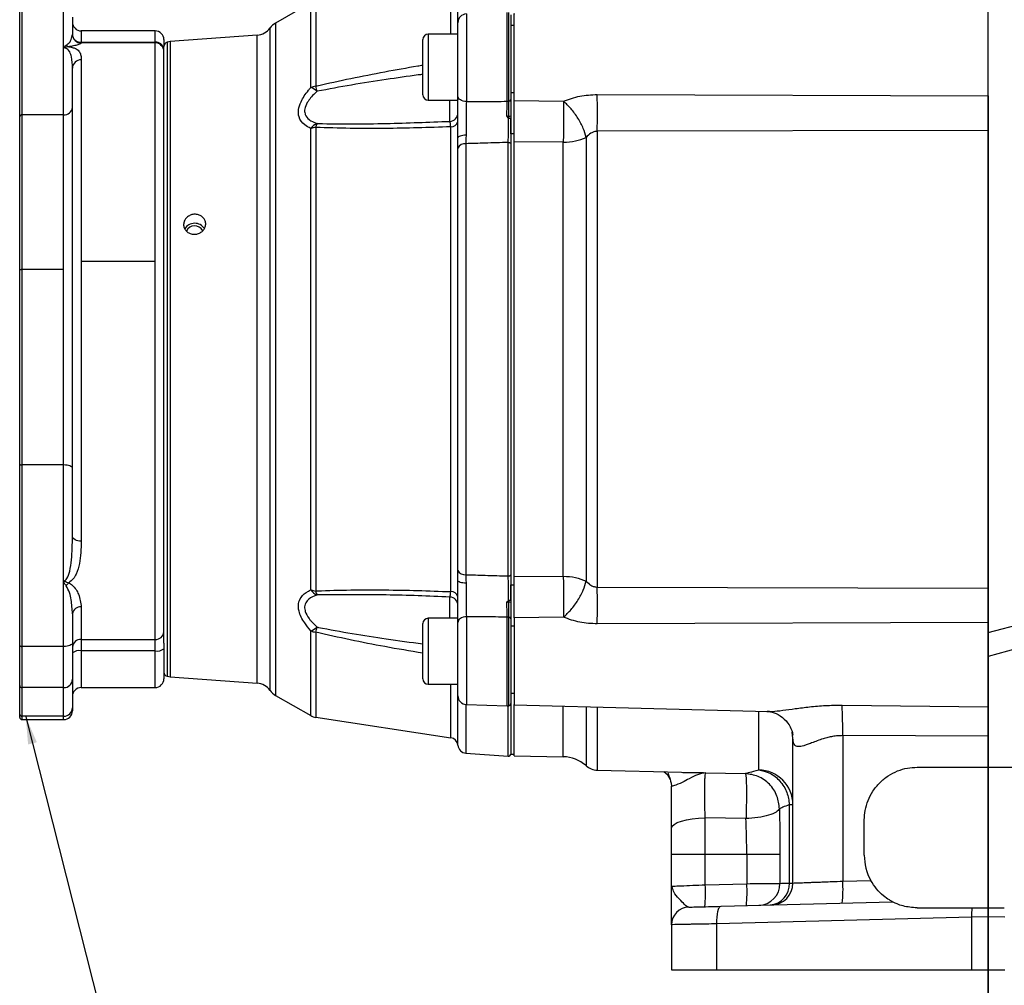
# Model space of a CAD drawing. Header units: inches. Extents: x 0.4 to 16.6, y 0.2 to 10.8.
# Tile 9 of 15: x 7.8 to 12.4, y 3.9 to 8.5. Entities that reach past the tile are written whole.
import ezdxf

# ---------------------------------------------------------------- set-up
doc = ezdxf.new("R2010")
doc.units = ezdxf.units.IN
doc.header["$MEASUREMENT"] = 0
doc.layers.add('SLD-0', color=7, linetype='Continuous', lineweight=25)
doc.styles.add('SLDTEXTSTYLE0', font='TXT', dxfattribs={"width": 0.75})
doc.dimstyles.new('SLDDIMSTYLE0', dxfattribs={"dimtxt": 0.145833, "dimasz": 0.13, "dimexe": 0, "dimexo": 0.0625, "dimgap": 0.036458, "dimtad": 0, "dimtih": 1, "dimtoh": 1, "dimdec": 1, "dimlfac": 1.5, "dimrnd": 1e-09, "dimzin": 12, "dimdsep": 46, "dimtxsty": 'SLDTEXTSTYLE0', "dimsah": 1, "dimcen": 0.09, "dimadec": 0, "dimazin": 3, "dimtfac": 1, "dimtdec": 1, "dimtofl": 0, "dimtmove": 0, "dimatfit": 3, "dimfxl": 0, "dimfrac": 2, "dimtolj": 1, "dimtzin": 12, "dimarcsym": 0})
doc.dimstyles.new('SLDDIMSTYLE2', dxfattribs={"dimtxt": 0.18, "dimasz": 0.13, "dimexe": 0, "dimexo": 0.0625, "dimgap": 0, "dimtad": 0, "dimtih": 1, "dimtoh": 1, "dimdec": 0, "dimrnd": 1e-09, "dimzin": 0, "dimdsep": 46, "dimtxsty": 'Standard', "dimsah": 1, "dimcen": 0.09, "dimadec": 0, "dimazin": 0, "dimtfac": 0.13, "dimtdec": 0, "dimtofl": 0, "dimtmove": 0, "dimatfit": 3, "dimfxl": 0, "dimfrac": 2, "dimtolj": 1, "dimtzin": 0, "dimarcsym": 0})

# ---------------------------------------------------------------- blocks, each defined once
blk = doc.blocks.new('_D_8')
at = {"layer": 'SLD-0'}
for p, q in [((16.0629, 7.6867), (16.0629, 9.9416)), ((12.3699, 9.8166), (14.2, 9.8166)), ((14.3721, 9.8166), (14.3277, 9.8166)), ((14.3277, 9.8166), (14.3277, 9.5849)), ((14.6953, 9.8166), (14.7397, 9.8166)), ((14.7397, 9.8166), (14.7397, 9.5849)), ((16.0629, 9.8166), (14.8674, 9.8166)), ((14.3277, 9.5849), (14.3721, 9.5849)), ((14.7397, 9.5849), (14.6953, 9.5849))]:
    blk.add_line(p, q, dxfattribs=at)
for points in [[(12.3699, 9.8166), (12.4999, 9.7966), (12.4999, 9.8366)], [(16.0629, 9.8166), (15.9329, 9.8366), (15.9329, 9.7966)]]:
    blk.add_solid(points, dxfattribs=at)
at = {"layer": 'SLD-0', "char_height": 0.14583, "attachment_point": 1, "style": 'SLDTEXTSTYLE0'}
for s, insert in [('5.5', (14.3991, 10.0342)), ('141', (14.3721, 9.7729))]:
    blk.add_mtext(s, dxfattribs=dict(at, insert=insert))

msp = doc.modelspace()

# ---------------------------------------------------------------- linework, layer by layer
at = {"color": 8, "linetype": 'Continuous', "lineweight": 25}
for p, q in [((9.857, 8.4453), (9.857, 8.7345)), ((9.8232, 8.4453), (9.8232, 8.699)), ((9.1604, 8.1921), (9.1604, 8.594)), ((9.1836, 8.6021), (9.1836, 8.1983)), ((9.8974, 8.5411), (9.8974, 8.1252)), ((10.0908, 8.1269), (10.0908, 8.5479)), ((10.0987, 8.1272), (10.0987, 8.5474)), ((8.9934, 8.498), (8.9934, 5.3104)), ((8.0725, 8.4609), (8.0725, 8.407)), ((8.4225, 8.407), (8.4225, 8.4609)), ((8.9676, 5.3336), (8.9676, 8.4748)), ((9.7162, 8.4453), (9.7162, 8.1326)), ((8.0725, 8.407), (8.0725, 8.4042)), ((8.0725, 8.4042), (8.0725, 8.4028)), ((8.4225, 8.4042), (8.4225, 8.407)), ((8.4225, 7.3677), (8.4225, 8.4042)), ((8.4798, 8.4076), (8.4798, 5.4008)), ((8.4944, 8.41), (8.4944, 5.3984)), ((8.9064, 5.3677), (8.9064, 8.4407)), ((9.8193, 8.0318), (9.8193, 8.1326)), ((9.8193, 5.6758), (9.8193, 5.7766)), ((9.7162, 5.6758), (9.7162, 5.3631)), ((9.8974, 5.6832), (9.8974, 5.2673)), ((10.0908, 5.2605), (10.0908, 5.6815)), ((10.0987, 5.261), (10.0987, 5.6811)), ((9.1604, 5.2144), (9.1604, 5.6163)), ((9.1836, 5.6101), (9.1836, 5.2063)), ((8.0725, 5.5216), (8.0725, 5.3475)), ((8.4225, 5.3475), (8.4225, 5.5216)), ((9.8232, 5.1094), (9.8232, 5.3631)), ((9.857, 5.0739), (9.857, 5.3631)), ((9.8954, 5.2674), (9.8954, 5.0366)), ((10.0963, 5.0216), (10.0963, 5.2607)), ((10.3564, 5.0193), (10.3564, 5.2595)), ((10.4644, 5.2567), (10.4644, 4.9771)), ((10.5177, 5.2553), (10.5177, 4.956)), ((11.2826, 4.9572), (11.2826, 5.2353)), ((7.7913, 5.2119), (7.7913, 5.1956)), ((7.9892, 5.1956), (7.9892, 5.2119)), ((11.4409, 5.1378), (11.4449, 5.1211)), ((11.4449, 5.1077), (11.4419, 5.1364))]:
    msp.add_line(p, q, dxfattribs=at)
at = {"color": 7, "linetype": 'Continuous', "lineweight": 25}
for p, q in [((9.1604, 8.594), (8.9934, 8.498)), ((7.7809, 8.0537), (7.7809, 8.5515)), ((7.7913, 8.5603), (7.7913, 8.0625)), ((7.9892, 8.3808), (7.9892, 8.5603)), ((8.0309, 8.5252), (8.0309, 8.4444)), ((9.8572, 8.1522), (9.8572, 8.4995)), ((10.1075, 8.5371), (10.1075, 8.1337)), ((8.4225, 8.4609), (8.0725, 8.4609)), ((9.8572, 8.4453), (9.7162, 8.4453)), ((10.1242, 8.4869), (10.1075, 8.4869)), ((8.0725, 8.407), (8.4225, 8.407)), ((8.4225, 8.4042), (8.0725, 8.4042)), ((8.4642, 8.4192), (8.4642, 8.3874)), ((8.9064, 8.4407), (8.4944, 8.41)), ((9.6909, 8.1579), (9.6909, 8.4199)), ((7.9892, 8.0625), (7.9892, 8.3808)), ((8.4642, 5.5583), (8.4642, 8.3874)), ((8.0725, 8.3235), (8.0725, 7.3677)), ((8.0309, 6.0652), (8.0309, 8.2841)), ((10.1075, 8.1692), (10.1242, 8.1692)), ((9.7162, 8.1326), (9.8572, 8.1326)), ((10.1242, 8.1301), (10.3579, 8.1274)), ((10.1242, 7.9733), (10.1242, 8.1233)), ((10.5177, 8.159), (12.3699, 8.1525)), ((7.7809, 7.3259), (7.7809, 8.0537)), ((7.7913, 8.0625), (7.7913, 7.3291)), ((7.9892, 8.0625), (7.7913, 8.0625)), ((7.9892, 7.3291), (7.9892, 8.0625)), ((10.0986, 8.047), (10.0987, 8.0561)), ((10.1075, 8.0582), (10.1075, 8.0477)), ((10.1075, 7.9733), (10.1075, 8.0432)), ((9.1604, 5.8103), (9.1604, 7.9981)), ((9.1836, 8.0033), (9.1836, 5.8051)), ((9.8232, 5.8021), (9.8232, 8.0063)), ((12.3699, 7.9892), (10.5177, 7.9846)), ((10.5177, 7.9846), (10.5177, 5.8238)), ((12.3699, 7.9892), (12.3699, 5.8192)), ((9.857, 7.9054), (9.8572, 7.9534)), ((10.0963, 5.8764), (10.0963, 7.932)), ((10.1242, 7.9733), (10.1075, 7.9733)), ((10.1075, 7.9733), (10.1075, 5.8351)), ((10.1242, 5.8351), (10.1242, 7.9733)), ((10.3564, 7.9329), (10.1242, 7.9346)), ((10.3564, 5.8755), (10.3564, 7.9329)), ((10.4644, 7.956), (10.4644, 5.8524)), ((9.857, 5.903), (9.857, 7.9054)), ((9.8954, 7.9258), (9.8954, 5.8826)), ((7.7809, 6.4065), (7.7809, 7.3259)), ((7.7913, 7.3291), (7.7913, 6.4027)), ((7.9892, 7.3291), (7.7913, 7.3291)), ((7.9892, 6.4027), (7.9892, 7.3291)), ((8.0725, 7.3677), (8.0725, 6.0412)), ((8.4225, 7.3677), (8.0725, 7.3677)), ((8.4225, 5.5755), (8.4225, 7.3677)), ((7.7809, 5.5463), (7.7809, 6.4065)), ((7.9892, 6.4027), (7.7913, 6.4027)), ((7.7913, 6.4027), (7.7913, 5.5425)), ((7.9892, 5.8526), (7.9892, 6.4027)), ((9.8572, 5.855), (9.857, 5.903)), ((7.9892, 5.5425), (7.9892, 5.8526)), ((10.1075, 5.8351), (10.1242, 5.8351)), ((10.1075, 5.7651), (10.1075, 5.8351)), ((10.1242, 5.8738), (10.3564, 5.8755)), ((10.1242, 5.6853), (10.1242, 5.8351)), ((10.5177, 5.8238), (12.3699, 5.8192)), ((10.0987, 5.7523), (10.0986, 5.7614)), ((10.1075, 5.7607), (10.1075, 5.7502)), ((8.0309, 5.6973), (8.0309, 5.5577)), ((8.0725, 5.7299), (8.0725, 5.5755)), ((9.6909, 5.3884), (9.6909, 5.6504)), ((9.8572, 5.6758), (9.7162, 5.6758)), ((9.8572, 5.3089), (9.8572, 5.6562)), ((10.1075, 5.6747), (10.1075, 5.2713)), ((10.3579, 5.681), (10.1242, 5.6783)), ((12.3699, 5.6559), (10.5177, 5.6494)), ((12.3699, 5.6083), (12.5385, 5.6534)), ((10.1242, 5.6392), (10.1075, 5.6392)), ((8.0309, 5.5577), (8.0309, 5.3867)), ((8.0725, 5.5755), (8.4225, 5.5755)), ((8.0725, 5.5755), (8.0725, 5.5216)), ((8.4225, 5.5216), (8.4225, 5.5755)), ((8.4642, 5.5583), (8.4642, 5.5317)), ((7.7809, 5.357), (7.7809, 5.5463)), ((7.9892, 5.5425), (7.7913, 5.5425)), ((7.7913, 5.5425), (7.7913, 5.3471)), ((7.9892, 5.3471), (7.9892, 5.5425)), ((8.4225, 5.5216), (8.0725, 5.5216)), ((8.4642, 5.5317), (8.4642, 5.3892)), ((12.5659, 5.5494), (12.3699, 5.4949)), ((8.0309, 5.3867), (8.0309, 5.3191)), ((8.4944, 5.3984), (8.9064, 5.3677)), ((7.7809, 5.2218), (7.7809, 5.357)), ((7.9892, 5.3471), (7.7913, 5.3471)), ((7.7913, 5.3471), (7.7913, 5.2119)), ((7.9892, 5.2119), (7.9892, 5.3471)), ((8.0309, 5.3191), (8.0309, 5.2515)), ((8.0725, 5.3475), (8.4225, 5.3475)), ((9.7162, 5.3631), (9.8572, 5.3631)), ((10.1075, 5.3214), (10.1242, 5.3214)), ((8.9934, 5.3104), (9.1604, 5.2144)), ((8.0309, 5.2515), (8.0309, 5.2372)), ((9.8974, 5.2673), (10.0908, 5.2605)), ((10.1075, 5.2713), (10.1075, 5.0309)), ((10.1241, 5.2656), (11.3277, 5.2341)), ((11.3229, 5.235), (11.3277, 5.235)), ((11.6779, 5.2639), (12.3699, 5.2566)), ((7.7809, 5.206), (7.7809, 5.2218)), ((7.9892, 5.2119), (7.7913, 5.2119)), ((7.7913, 5.1956), (7.9892, 5.1956)), ((9.1836, 5.2063), (9.8232, 5.1094)), ((11.4449, 4.4207), (11.4449, 5.1077)), ((11.6808, 5.1194), (11.6808, 4.4295)), ((12.3699, 5.1165), (11.6808, 5.1194)), ((12.3699, 5.1165), (12.3699, 4.9696)), ((9.8954, 5.0366), (10.0963, 5.0216)), ((10.1075, 5.0309), (10.1242, 5.0309)), ((10.1241, 5.0234), (10.3564, 5.0193)), ((10.5177, 4.956), (10.9165, 4.9456)), ((12.0332, 4.9696), (12.3699, 4.9696)), ((12.3699, 4.9696), (12.7065, 4.9696)), ((11.0322, 4.9439), (11.2193, 4.9394)), ((10.8685, 4.8946), (10.8699, 4.8796)), ((11.4282, 4.4205), (11.4282, 4.7923)), ((11.2222, 4.726), (11.0293, 4.7292)), ((11.0293, 4.5576), (11.0293, 4.7292)), ((11.7832, 4.5529), (11.7832, 4.7196)), ((10.8699, 4.5576), (11.0293, 4.5576)), ((10.8699, 4.4056), (10.8699, 4.5576)), ((11.0293, 4.5576), (11.2261, 4.5576)), ((11.0293, 4.4124), (11.0293, 4.5576)), ((11.2261, 4.5576), (11.3836, 4.5576)), ((11.2261, 4.5576), (11.2261, 4.4176)), ((11.3836, 4.5576), (11.3836, 4.4191)), ((11.6808, 4.4295), (11.8139, 4.433)), ((10.8699, 4.4056), (10.8754, 4.4059)), ((10.8747, 4.394), (10.8699, 4.4056)), ((10.8728, 4.4058), (10.8707, 4.3945)), ((11.0293, 4.4124), (11.2261, 4.4176)), ((11.1045, 4.3105), (11.9167, 4.3317)), ((12.0332, 4.3029), (12.2932, 4.3029)), ((12.2909, 4.2588), (11.0842, 4.2272)), ((12.3699, 4.2602), (12.2909, 4.2588)), ((12.2909, 4.2588), (12.2909, 4.0096)), ((12.4488, 4.2588), (12.3699, 4.2602)), ((10.8699, 4.2231), (10.8699, 4.0096)), ((11.0842, 4.0096), (11.0842, 4.2272)), ((10.8699, 4.0096), (11.0842, 4.0096)), ((11.0842, 4.0096), (12.2909, 4.0096)), ((12.2909, 4.0096), (12.4488, 4.0096))]:
    msp.add_line(p, q, dxfattribs=at)
at = {"color": 7, "linetype": 'Continuous', "lineweight": 25, "flags": 128}
for points in [[(9.8974, 8.1252), (9.8895, 8.1259), (9.882, 8.1275), (9.875, 8.1301), (9.8689, 8.1334), (9.864, 8.1375), (9.8603, 8.1421), (9.858, 8.1471), (9.8572, 8.1522)], [(9.8958, 7.9661), (9.8881, 7.9657), (9.8808, 7.9649), (9.8741, 7.9636), (9.8683, 7.9621), (9.8636, 7.9602), (9.8601, 7.9581), (9.858, 7.9558), (9.8572, 7.9534)], [(10.0963, 7.932), (10.0985, 7.9319), (10.1006, 7.9317), (10.1025, 7.9312), (10.1042, 7.9305), (10.1056, 7.9296), (10.1067, 7.9286), (10.1073, 7.9274), (10.1075, 7.9263)], [(7.7913, 7.3291), (7.7892, 7.329), (7.7873, 7.3289), (7.7855, 7.3286), (7.7839, 7.3282), (7.7826, 7.3277), (7.7817, 7.3271), (7.7811, 7.3265), (7.7809, 7.3259)], [(7.7809, 6.4065), (7.7811, 6.4057), (7.7817, 6.405), (7.7826, 6.4044), (7.7839, 6.4038), (7.7855, 6.4033), (7.7873, 6.403), (7.7892, 6.4027), (7.7913, 6.4027)], [(8.0309, 6.3875), (8.0301, 6.3904), (8.0277, 6.3933), (8.0238, 6.3959), (8.0187, 6.3982), (8.0123, 6.4001), (8.0051, 6.4015), (7.9973, 6.4024), (7.9892, 6.4027)], [(8.0725, 6.0412), (8.0644, 6.0417), (8.0566, 6.0431), (8.0494, 6.0453), (8.0431, 6.0482), (8.0379, 6.0519), (8.034, 6.056), (8.0317, 6.0605), (8.0309, 6.0652)], [(10.0963, 5.8764), (10.0985, 5.8765), (10.1006, 5.8767), (10.1025, 5.8772), (10.1042, 5.8779), (10.1056, 5.8788), (10.1067, 5.8798), (10.1073, 5.8809), (10.1075, 5.8821)], [(9.8958, 5.8423), (9.8881, 5.8427), (9.8808, 5.8435), (9.8741, 5.8447), (9.8683, 5.8463), (9.8636, 5.8482), (9.8601, 5.8503), (9.858, 5.8526), (9.8572, 5.855)], [(9.8974, 5.6832), (9.8895, 5.6825), (9.882, 5.6809), (9.875, 5.6783), (9.8689, 5.675), (9.864, 5.6709), (9.8603, 5.6663), (9.858, 5.6613), (9.8572, 5.6562)], [(8.0309, 5.5577), (8.0301, 5.5547), (8.0277, 5.5519), (8.0238, 5.5493), (8.0187, 5.547), (8.0123, 5.5451), (8.0051, 5.5437), (7.9973, 5.5428), (7.9892, 5.5425)], [(7.7809, 5.5463), (7.7811, 5.5456), (7.7817, 5.5449), (7.7826, 5.5442), (7.7839, 5.5436), (7.7855, 5.5431), (7.7873, 5.5428), (7.7892, 5.5426), (7.7913, 5.5425)], [(10.8699, 4.6808), (10.8729, 4.69), (10.8819, 4.6988), (10.8965, 4.707), (10.9161, 4.7143), (10.9402, 4.7203), (10.9677, 4.7249), (10.9978, 4.7279), (11.0293, 4.7292)], [(11.0842, 4.2272), (11.0842, 4.2433), (11.0851, 4.2589), (11.0868, 4.2733), (11.0893, 4.2859), (11.0924, 4.2962), (11.0961, 4.304), (11.1002, 4.3088), (11.1045, 4.3105)]]:
    msp.add_lwpolyline(points, dxfattribs=at)
at = {"color": 7, "linetype": 'Continuous', "lineweight": 25}
for centre, radius, start, end in [((9.8989, 8.4995), 0.0417, 92, 180), ((8.0725, 8.5025), 0.0417, 180, 270), ((9.035, 8.4258), 0.0833, 119.8916, 143.9524), ((8.0725, 8.4459), 0.0417, 180, 270), ((8.4225, 8.4192), 0.0417, 0, 90), ((8.9002, 8.5238), 0.0833, 274.2704, 323.9524), ((9.7162, 8.4199), 0.0253, 90, 180), ((8.0725, 8.4444), 0.0416, 180.0267, 270.0267), ((8.4268, 8.3695), 0.0378, 8.606, 96.5721), ((8.4225, 8.3625), 0.0417, 0, 90), ((8.485, 8.3874), 0.0208, 104.4005, 180), ((8.5006, 8.3269), 0.0833, 94.2704, 104.4005), ((8.0714, 8.2829), 0.0406, 88.4605, 178.373), ((9.1927, 8.1176), 0.0812, 96.4019, 113.4175), ((9.1072, 8.0695), 0.1337, 51.6464, 66.5412), ((8.4379, 7.9832), 0.7761, 14.2532, 16.0881), ((9.7162, 8.1579), 0.0253, 180, 270), ((10.0922, 8.1932), 0.0663, 268.7401, 275.6252), ((10.0993, 8.1357), 0.00847, 266.1564, 346.2701), ((5.5697, 8.0718), 4.9487, 358.9905, 1.0095), ((7.9922, 8.1012), 0.0388, 265.5295, 354.6908), ((9.8173, 8.0717), 0.0399, 272.9307, 359.9395), ((7.7905, 8.0528), 0.0097, 85.5295, 174.6908), ((9.8258, 8.0387), 0.0325, 265.5464, 345.5192), ((10.1006, 8.068), 0.0121, 261.2668, 305.2267), ((9.2164, 7.9584), 0.0687, 112.5387, 144.7271), ((9.1923, 7.9109), 0.0929, 95.3748, 110.1104), ((9.2538, 7.989), 0.0717, 152.773, 168.5112), ((9.8909, 7.8879), 0.0382, 83.3329, 152.698), ((8.6101, 7.4943), 0.0544, 32.1651, 149.6317), ((8.6101, 7.4935), 0.043, 27.8166, 154.7534), ((9.8909, 5.9205), 0.0382, 207.302, 276.6671), ((9.1923, 5.8975), 0.0929, 249.8896, 264.6252), ((9.2164, 5.85), 0.0687, 215.2729, 247.4613), ((9.2538, 5.8194), 0.0717, 191.4888, 207.227), ((9.8258, 5.7697), 0.0325, 14.4808, 94.4536), ((5.5697, 5.7366), 4.9487, 358.9905, 1.0095), ((9.8173, 5.7367), 0.0399, 0.0605, 87.0693), ((10.1006, 5.7404), 0.0121, 54.7733, 98.7332), ((8.0685, 5.6921), 0.038, 83.9064, 172.207), ((9.7162, 5.6504), 0.0253, 90, 180), ((10.0922, 5.6152), 0.0663, 84.3748, 91.2599), ((10.0993, 5.6727), 0.00847, 13.7299, 93.8436), ((8.4248, 5.6149), 0.0395, 266.7454, 356.3254), ((9.1072, 5.7389), 0.1337, 293.4588, 308.3536), ((9.1927, 5.6908), 0.0812, 246.5825, 263.5981), ((8.4379, 5.8251), 0.7761, 343.9119, 345.7468), ((8.0703, 5.536), 0.0395, 86.7454, 176.3254), ((8.0627, 5.4708), 0.0518, 79.0809, 127.9253), ((8.4323, 5.5725), 0.0518, 259.0809, 307.9253), ((8.485, 5.421), 0.0208, 180, 255.5995), ((7.9902, 5.3877), 0.0407, 268.5991, 358.5269), ((8.4225, 5.3892), 0.0417, 270, 0), ((8.5006, 5.4815), 0.0833, 255.5995, 265.7296), ((8.9002, 5.2846), 0.0833, 36.0476, 85.7296), ((9.7162, 5.3884), 0.0253, 180, 270), ((7.791, 5.3572), 0.0102, 181.4731, 271.4009), ((8.0725, 5.3058), 0.0417, 90, 180), ((9.035, 5.3826), 0.0833, 216.0476, 240.1084), ((9.8989, 5.3089), 0.0417, 180, 268), ((7.9902, 5.2526), 0.0407, 268.5991, 358.5269), ((7.9892, 5.2372), 0.0417, 270, 0), ((10.0922, 5.3022), 0.0417, 268, 278.9712), ((10.0971, 5.2713), 0.0104, 278.9712, 0), ((9.4438, 5.1467), 2.2372, 359.3005, 3.0038), ((7.791, 5.222), 0.0102, 181.4731, 271.4009), ((7.7913, 5.206), 0.0104, 180, 270), ((9.1936, 5.2722), 0.0667, 240.1084, 261.3794), ((9.8172, 5.0698), 0.04, 5.8604, 81.3794), ((9.8985, 5.0781), 0.0417, 185.8604, 265.7296), ((10.0971, 5.032), 0.0104, 265.7296, 0), ((10.3535, 4.8527), 0.1667, 48.2919, 89), ((10.5199, 5.0393), 0.0833, 228.2919, 268.5), ((10.787, 4.8793), 0.0829, 22.4122, 55.5984), ((11.2791, 4.7915), 0.1657, 0.3004, 88.8186), ((12.0332, 4.5529), 0.25, 180, 208.6791), ((10.4314, 4.3709), 0.5993, 354.0238, 3.977), ((10.6282, 4.376), 0.5993, 354.0238, 3.977), ((11.2802, 4.4185), 0.1034, 271.8051, 0.3396), ((11.3294, 4.4152), 0.0989, 274.5821, 3.1031), ((11.3409, 4.4207), 0.104, 271.5, 0), ((11.0829, 4.3879), 0.5993, 354.0238, 3.977), ((10.9532, 4.2231), 0.0833, 91.5, 180), ((12.5606, 4.2666), 0.2698, 172.2635, 181.6685)]:
    msp.add_arc(centre, radius, start, end, dxfattribs=at)
at = {"color": 8, "linetype": 'Continuous', "lineweight": 25}
msp.add_arc((8.0718, 8.4559), 0.0489, 234.4758, 270.8578, dxfattribs=at)
at = {"color": 7, "linetype": 'Continuous', "lineweight": 25}
for points, knots in [([(12.3699, 8.1525), (12.3699, 8.1828), (12.3699, 8.2433), (12.3699, 8.3419), (12.3699, 8.4345), (12.3699, 8.5138), (12.3699, 8.5704), (12.3699, 8.6002), (12.3699, 8.5985), (12.3699, 8.5979)], [0, 0, 0, 0, 0.15291, 0.305819, 0.458729, 0.611639, 0.764548, 0.917458, 1, 1, 1, 1]), ([(10.1242, 8.1301), (10.1242, 8.1563), (10.1242, 8.2087), (10.1242, 8.3035), (10.1242, 8.3946), (10.1242, 8.473), (10.1242, 8.5239), (10.1242, 8.5466), (10.1242, 8.5414), (10.1242, 8.5407)], [0, 0, 0, 0, 0.162629, 0.325259, 0.487888, 0.650518, 0.813147, 0.975777, 1, 1, 1, 1]), ([(8.0011, 8.393), (8.0068, 8.3974), (8.0183, 8.4061), (8.0276, 8.4241), (8.0296, 8.4363), (8.0309, 8.4444)], [0, 0, 0, 0, 0.249632, 0.50025, 1, 1, 1, 1]), ([(8.0725, 8.4028), (8.0702, 8.4009), (8.0666, 8.3981), (8.0464, 8.3918), (8.0304, 8.388), (8.0188, 8.3863), (8.013, 8.3855)], [0, 0, 0, 0, 0.497277, 0.748576, 0.874619, 1, 1, 1, 1]), ([(7.9892, 8.3808), (7.9896, 8.3821), (7.9906, 8.3846), (7.9946, 8.3891), (7.9985, 8.3914), (8.0011, 8.393)], [0, 0, 0, 0, 0.250428, 0.500434, 1, 1, 1, 1]), ([(8.013, 8.3855), (8.0098, 8.3852), (8.0023, 8.3843), (7.9949, 8.3813), (7.9902, 8.3808), (7.99, 8.3808), (7.9899, 8.3808), (7.9897, 8.3808), (7.9896, 8.3808), (7.9895, 8.3808), (7.9894, 8.3808), (7.9894, 8.3808), (7.9894, 8.3808), (7.9894, 8.3808), (7.9894, 8.3808), (7.9894, 8.3808), (7.9894, 8.3808), (7.9894, 8.3808), (7.9894, 8.3808), (7.9893, 8.3808), (7.9893, 8.3808), (7.9893, 8.3808), (7.9893, 8.3808), (7.9893, 8.3808), (7.9893, 8.3808), (7.9893, 8.3808), (7.9894, 8.3808), (7.9897, 8.3808), (7.99, 8.3808), (7.9902, 8.3808), (7.9903, 8.3808), (7.9903, 8.3808), (7.9903, 8.3808), (7.9903, 8.3808), (7.9903, 8.3808), (7.9903, 8.3808), (7.9902, 8.3808), (7.9898, 8.3808), (7.9894, 8.3808), (7.9892, 8.3808)], [0, 0, 0, 0, 0.375065, 0.88047, 0.886688, 0.892493, 0.89772, 0.906185, 0.907413, 0.909685, 0.916615, 0.917018, 0.917231, 0.917241, 0.918044, 0.918264, 0.918293, 0.918326, 0.918511, 0.919468, 0.921436, 0.921683, 0.921773, 0.921785, 0.92182, 0.921986, 0.923823, 0.931739, 0.952549, 0.956291, 0.958592, 0.958892, 0.959069, 0.959088, 0.959151, 0.959769, 0.961014, 0.973345, 1, 1, 1, 1]), ([(8.0309, 8.2841), (8.0305, 8.3022), (8.0299, 8.3295), (8.0201, 8.3589), (8.0104, 8.373), (7.9994, 8.3791), (7.994, 8.3804), (7.9912, 8.3808), (7.9899, 8.3808), (7.9892, 8.3808)], [0, 0, 0, 0, 0.499504, 0.749661, 0.916789, 0.966205, 0.984299, 0.992314, 1, 1, 1, 1]), ([(8.013, 8.3855), (8.0169, 8.385), (8.0253, 8.3837), (8.0377, 8.3805), (8.0488, 8.3758), (8.058, 8.3691), (8.0663, 8.359), (8.0717, 8.3445), (8.0722, 8.3305), (8.0725, 8.3235)], [0, 0, 0, 0, 0.058149, 0.125867, 0.251401, 0.368656, 0.501914, 0.750622, 1, 1, 1, 1]), ([(9.1604, 7.9981), (9.1502, 8.0034), (9.1253, 8.0163), (9.1025, 8.0467), (9.0996, 8.0866), (9.114, 8.1306), (9.1381, 8.1662), (9.1567, 8.1878), (9.1604, 8.1921)], [0, 0, 0, 0, 0.162337, 0.395787, 0.554182, 0.711926, 0.942817, 1, 1, 1, 1]), ([(9.1901, 8.1743), (9.1864, 8.1709), (9.1684, 8.1542), (9.1444, 8.1263), (9.13, 8.0921), (9.1309, 8.0735), (9.1369, 8.0561), (9.1465, 8.0447), (9.1662, 8.031), (9.1799, 8.0257), (9.1901, 8.0218)], [0, 0, 0, 0, 0.060426, 0.295827, 0.448101, 0.575654, 0.598782, 0.771911, 0.830481, 1, 1, 1, 1]), ([(9.8572, 7.9534), (9.8572, 7.958), (9.8572, 7.9848), (9.8572, 8.037), (9.8572, 8.1022), (9.8572, 8.1367), (9.8572, 8.1522)], [0, 0, 0, 0, 0.067291, 0.398, 0.728909, 1, 1, 1, 1]), ([(9.8974, 8.1252), (9.8972, 8.1127), (9.8967, 8.0851), (9.896, 8.0329), (9.8958, 7.9912), (9.8958, 7.9697), (9.8958, 7.9661)], [0, 0, 0, 0, 0.271237, 0.602164, 0.932744, 1, 1, 1, 1]), ([(9.8974, 8.1252), (9.9247, 8.1254), (9.9892, 8.126), (10.0536, 8.1266), (10.0908, 8.1269)], [0, 0, 0, 0, 0.423273, 1, 1, 1, 1]), ([(10.0897, 8.0579), (10.0898, 8.0647), (10.0901, 8.0896), (10.0905, 8.1112), (10.0908, 8.1269)], [0, 0, 0, 0, 0.270251, 1, 1, 1, 1]), ([(10.0987, 8.0561), (10.0987, 8.0743), (10.0987, 8.0999), (10.0987, 8.1211), (10.0987, 8.1272)], [0, 0, 0, 0, 0.710596, 1, 1, 1, 1]), ([(10.1075, 8.1337), (10.1075, 8.1272), (10.1075, 8.1047), (10.1075, 8.0775), (10.1075, 8.0582)], [0, 0, 0, 0, 0.289375, 1, 1, 1, 1]), ([(10.1242, 7.9346), (10.1242, 7.9501), (10.1242, 7.9809), (10.1242, 8.0339), (10.1242, 8.0862), (10.1242, 8.1155), (10.1242, 8.1301)], [0, 0, 0, 0, 0.249637, 0.499338, 0.749095, 1, 1, 1, 1]), ([(10.3579, 8.1274), (10.358, 8.1097), (10.3583, 8.0801), (10.358, 8.0278), (10.3575, 7.9786), (10.3568, 7.9479), (10.3564, 7.9329)], [0, 0, 0, 0, 0.30035, 0.499876, 0.756119, 1, 1, 1, 1]), ([(10.3579, 8.1274), (10.3832, 8.1366), (10.4339, 8.155), (10.4898, 8.1577), (10.5177, 8.159)], [0, 0, 0, 0, 0.499654, 1, 1, 1, 1]), ([(10.4644, 7.956), (10.4607, 7.9699), (10.453, 7.9987), (10.4275, 8.0468), (10.3947, 8.0925), (10.3699, 8.116), (10.3579, 8.1274)], [0, 0, 0, 0, 0.243136, 0.5, 0.756864, 1, 1, 1, 1]), ([(12.3699, 8.1525), (12.3699, 8.1392), (12.3699, 8.1127), (12.3699, 8.0695), (12.3699, 8.0269), (12.3699, 8.0018), (12.3699, 7.9892)], [0, 0, 0, 0, 0.249549, 0.499894, 0.750225, 1, 1, 1, 1]), ([(9.1901, 8.0218), (9.1922, 8.0218), (9.3008, 8.0189), (9.5105, 8.02), (9.7187, 8.028), (9.8193, 8.0318)], [0, 0, 0, 0, 0.009852, 0.521484, 1, 1, 1, 1]), ([(9.8232, 8.0063), (9.8231, 8.0091), (9.8226, 8.0175), (9.8214, 8.0282), (9.82, 8.0306), (9.8193, 8.0318)], [0, 0, 0, 0, 0.191451, 0.594457, 1, 1, 1, 1]), ([(10.0897, 8.0579), (10.09, 8.0578), (10.0923, 8.0567), (10.0954, 8.056), (10.0981, 8.0561), (10.0987, 8.0561)], [0, 0, 0, 0, 0.122007, 0.78766, 1, 1, 1, 1]), ([(10.0964, 8.0482), (10.0963, 8.0484), (10.0938, 8.0514), (10.0916, 8.0547), (10.0897, 8.0579), (10.0897, 8.0579)], [0, 0, 0, 0, 0.066377, 0.979914, 1, 1, 1, 1]), ([(10.0963, 7.932), (10.0963, 7.9486), (10.0963, 7.9819), (10.0964, 8.0236), (10.0964, 8.0451), (10.0964, 8.0482)], [0, 0, 0, 0, 0.4609797, 0.9219696, 1, 1, 1, 1]), ([(10.0964, 8.0482), (10.0967, 8.048), (10.0971, 8.0475), (10.0979, 8.0471), (10.0984, 8.047), (10.0986, 8.047)], [0, 0, 0, 0, 0.3894036, 0.7825818, 1, 1, 1, 1]), ([(10.0986, 8.047), (10.0997, 8.047), (10.102, 8.0471), (10.1048, 8.0472), (10.1068, 8.0474), (10.1074, 8.0476), (10.1075, 8.0477), (10.1075, 8.0477), (10.1075, 8.0477)], [0, 0, 0, 0, 0.235176, 0.470333, 0.705978, 0.942317, 0.981347, 1, 1, 1, 1]), ([(10.1075, 8.0477), (10.1075, 8.0451), (10.1075, 8.0229), (10.1075, 7.9793), (10.1075, 7.944), (10.1075, 7.9263)], [0, 0, 0, 0, 0.062626, 0.531308, 1, 1, 1, 1]), ([(9.8232, 8.0063), (9.7711, 8.0044), (9.667, 8.0005), (9.5081, 7.9977), (9.3467, 7.9973), (9.238, 8.0013), (9.1836, 8.0033)], [0, 0, 0, 0, 0.243131, 0.48635, 0.743011, 1, 1, 1, 1]), ([(10.5177, 7.9846), (10.5124, 7.9842), (10.5019, 7.9834), (10.4827, 7.9742), (10.4717, 7.9633), (10.4644, 7.956)], [0, 0, 0, 0, 0.251921, 0.502064, 1, 1, 1, 1]), ([(9.8958, 7.9661), (9.8957, 7.9591), (9.8955, 7.9451), (9.8954, 7.9323), (9.8954, 7.9258)], [0, 0, 0, 0, 0.495476, 1, 1, 1, 1]), ([(10.0963, 7.932), (10.0595, 7.9308), (9.9925, 7.9287), (9.9255, 7.9267), (9.8954, 7.9258)], [0, 0, 0, 0, 0.5496467, 1, 1, 1, 1]), ([(8.5811, 7.5826), (8.5863, 7.5852), (8.5968, 7.5905), (8.6148, 7.5921), (8.6321, 7.5886), (8.647, 7.58), (8.6576, 7.5674), (8.6629, 7.5521), (8.6622, 7.5359), (8.6557, 7.5206), (8.6441, 7.5078), (8.6286, 7.4991), (8.611, 7.4955), (8.5932, 7.4974), (8.5774, 7.5047), (8.5652, 7.5164), (8.5582, 7.5312), (8.557, 7.5474), (8.5617, 7.5631), (8.5706, 7.5751), (8.5782, 7.5805), (8.5811, 7.5826)], [0, 0, 0, 0, 0.053739, 0.107473, 0.161312, 0.215262, 0.269172, 0.322856, 0.376266, 0.429569, 0.48302, 0.536749, 0.590679, 0.644618, 0.698433, 0.752112, 0.805712, 0.859285, 0.912853, 0.966422, 1, 1, 1, 1]), ([(7.9892, 5.8526), (7.9899, 5.8527), (7.9912, 5.8527), (7.994, 5.8535), (7.9994, 5.8567), (8.0104, 5.8713), (8.0201, 5.9044), (8.0299, 5.9709), (8.0305, 6.0275), (8.0309, 6.0652)], [0, 0, 0, 0, 0.007685, 0.015699, 0.033791, 0.0832, 0.250303, 0.500473, 1, 1, 1, 1]), ([(8.0725, 6.0412), (8.0717, 6.005), (8.0705, 5.9506), (8.0532, 5.8932), (8.0363, 5.8622), (8.0208, 5.8504), (8.013, 5.8445)], [0, 0, 0, 0, 0.498287, 0.748862, 0.874565, 1, 1, 1, 1]), ([(9.8954, 5.8826), (9.9255, 5.8817), (9.9925, 5.8797), (10.0595, 5.8776), (10.0963, 5.8764)], [0, 0, 0, 0, 0.450353, 1, 1, 1, 1]), ([(9.8954, 5.8826), (9.8954, 5.8762), (9.8955, 5.8635), (9.8957, 5.8494), (9.8958, 5.8423)], [0, 0, 0, 0, 0.495403, 1, 1, 1, 1]), ([(10.1075, 5.8821), (10.1075, 5.8644), (10.1075, 5.8291), (10.1075, 5.7855), (10.1075, 5.7633), (10.1075, 5.7607)], [0, 0, 0, 0, 0.468692, 0.937374, 1, 1, 1, 1]), ([(7.9892, 5.8526), (7.9894, 5.8526), (7.9898, 5.8526), (7.9902, 5.8526), (7.9903, 5.8526), (7.9903, 5.8526), (7.9903, 5.8526), (7.9903, 5.8526), (7.9903, 5.8526), (7.9903, 5.8526), (7.9903, 5.8526), (7.9902, 5.8526), (7.9899, 5.8526), (7.9896, 5.8526), (7.9893, 5.8526), (7.9893, 5.8526), (7.9893, 5.8526), (7.9893, 5.8526), (7.9893, 5.8526), (7.9893, 5.8526), (7.9893, 5.8526), (7.9893, 5.8526), (7.9894, 5.8526), (7.9894, 5.8526), (7.9894, 5.8526), (7.9894, 5.8526), (7.9894, 5.8526), (7.9894, 5.8526), (7.9894, 5.8526), (7.9894, 5.8526), (7.9894, 5.8526), (7.9894, 5.8526), (7.9896, 5.8526), (7.9897, 5.8526), (7.9898, 5.8526), (7.9899, 5.8526), (7.99, 5.8526), (7.9902, 5.8526), (7.9904, 5.8526), (7.9907, 5.8525), (7.9912, 5.8525), (7.992, 5.8522), (7.9934, 5.8518), (7.9954, 5.8511), (7.9988, 5.8497), (8.0048, 5.8472), (8.0098, 5.8455), (8.013, 5.8445)], [0, 0, 0, 0, 0.026529, 0.038801, 0.040041, 0.040656, 0.040718, 0.040746, 0.040792, 0.040968, 0.041267, 0.043558, 0.047282, 0.075865, 0.077691, 0.077855, 0.07789, 0.077902, 0.077923, 0.077992, 0.078238, 0.080203, 0.081158, 0.081342, 0.081376, 0.081404, 0.081458, 0.081623, 0.082425, 0.082435, 0.082647, 0.083049, 0.092232, 0.093458, 0.09735, 0.101909, 0.107128, 0.112926, 0.119137, 0.125652, 0.145473, 0.176004, 0.222287, 0.295094, 0.416184, 0.624858, 1, 1, 1, 1]), ([(8.0011, 5.8296), (7.9985, 5.833), (7.9946, 5.8381), (7.9906, 5.8461), (7.9896, 5.8505), (7.9892, 5.8526)], [0, 0, 0, 0, 0.49991, 0.749676, 1, 1, 1, 1]), ([(8.013, 5.8445), (8.0187, 5.8407), (8.0416, 5.8256), (8.0652, 5.7839), (8.0699, 5.7495), (8.0725, 5.7299)], [0, 0, 0, 0, 0.1254459, 0.5004899, 1, 1, 1, 1]), ([(9.8572, 5.6562), (9.8572, 5.6755), (9.8572, 5.7142), (9.8572, 5.785), (9.8572, 5.8323), (9.8572, 5.8547), (9.8572, 5.855)], [0, 0, 0, 0, 0.332453, 0.664935, 0.996731, 1, 1, 1, 1]), ([(9.8958, 5.8423), (9.8958, 5.8421), (9.8958, 5.8242), (9.896, 5.7863), (9.8965, 5.7297), (9.8971, 5.6987), (9.8974, 5.6832)], [0, 0, 0, 0, 0.003267, 0.334916, 0.667383, 1, 1, 1, 1]), ([(10.0964, 5.7602), (10.0964, 5.7633), (10.0964, 5.7848), (10.0963, 5.8265), (10.0963, 5.8598), (10.0963, 5.8764)], [0, 0, 0, 0, 0.07803, 0.53902, 1, 1, 1, 1]), ([(10.1242, 5.6783), (10.1242, 5.6928), (10.1242, 5.722), (10.1242, 5.7742), (10.1242, 5.8273), (10.1242, 5.8583), (10.1242, 5.8738)], [0, 0, 0, 0, 0.249637, 0.499339, 0.749096, 1, 1, 1, 1]), ([(10.3564, 5.8755), (10.3568, 5.8605), (10.3575, 5.8298), (10.358, 5.7806), (10.3583, 5.7283), (10.358, 5.6987), (10.3579, 5.681)], [0, 0, 0, 0, 0.243881, 0.500124, 0.699654, 1, 1, 1, 1]), ([(10.3579, 5.681), (10.3699, 5.6924), (10.3947, 5.7158), (10.4275, 5.7616), (10.453, 5.8097), (10.4607, 5.8384), (10.4644, 5.8524)], [0, 0, 0, 0, 0.243136, 0.5, 0.756864, 1, 1, 1, 1]), ([(10.4644, 5.8524), (10.4717, 5.8451), (10.4828, 5.8341), (10.502, 5.825), (10.5125, 5.8242), (10.5177, 5.8238)], [0, 0, 0, 0, 0.498523, 0.750294, 1, 1, 1, 1]), ([(8.0309, 5.6973), (8.0296, 5.7194), (8.0276, 5.7527), (8.0183, 5.798), (8.0068, 5.8191), (8.0011, 5.8296)], [0, 0, 0, 0, 0.500157, 0.750442, 1, 1, 1, 1]), ([(9.1604, 5.6163), (9.1502, 5.6286), (9.1253, 5.6586), (9.1025, 5.7042), (9.0996, 5.7461), (9.114, 5.7804), (9.1381, 5.7997), (9.1567, 5.8086), (9.1604, 5.8103)], [0, 0, 0, 0, 0.162337, 0.395787, 0.554182, 0.711926, 0.942817, 1, 1, 1, 1]), ([(9.1901, 5.7866), (9.1864, 5.7853), (9.1684, 5.7789), (9.1444, 5.7647), (9.13, 5.7387), (9.1309, 5.7195), (9.1369, 5.6987), (9.1465, 5.6818), (9.1662, 5.657), (9.1799, 5.6438), (9.1901, 5.6341)], [0, 0, 0, 0, 0.060426, 0.295827, 0.448101, 0.575654, 0.598782, 0.771911, 0.830481, 1, 1, 1, 1]), ([(9.1836, 5.8051), (9.1859, 5.8052), (9.2411, 5.8079), (9.3501, 5.8108), (9.5091, 5.8108), (9.6669, 5.8079), (9.7711, 5.804), (9.8232, 5.8021)], [0, 0, 0, 0, 0.010656, 0.261879, 0.513506, 0.756703, 1, 1, 1, 1]), ([(9.8193, 5.7766), (9.7186, 5.7807), (9.5082, 5.7893), (9.2991, 5.7875), (9.1901, 5.7866)], [0, 0, 0, 0, 0.478666, 1, 1, 1, 1]), ([(9.8193, 5.7766), (9.8197, 5.777), (9.8207, 5.7783), (9.8222, 5.7857), (9.8229, 5.7966), (9.8232, 5.8021)], [0, 0, 0, 0, 0.207401, 0.604963, 1, 1, 1, 1]), ([(12.3699, 5.8192), (12.3699, 5.8066), (12.3699, 5.7816), (12.3699, 5.739), (12.3699, 5.6958), (12.3699, 5.6692), (12.3699, 5.6559)], [0, 0, 0, 0, 0.249549, 0.499894, 0.750225, 1, 1, 1, 1]), ([(10.0897, 5.7505), (10.0897, 5.7505), (10.0917, 5.7539), (10.0941, 5.7571), (10.0964, 5.7602)], [0, 0, 0, 0, 0.020091, 1, 1, 1, 1]), ([(10.0987, 5.7523), (10.098, 5.7523), (10.0953, 5.7524), (10.0922, 5.7516), (10.09, 5.7506), (10.0897, 5.7505)], [0, 0, 0, 0, 0.242644, 0.878047, 1, 1, 1, 1]), ([(10.0908, 5.6815), (10.0905, 5.6972), (10.0901, 5.7188), (10.0898, 5.7437), (10.0897, 5.7505)], [0, 0, 0, 0, 0.729749, 1, 1, 1, 1]), ([(10.0986, 5.7614), (10.0983, 5.7613), (10.0978, 5.7613), (10.0971, 5.7608), (10.0966, 5.7604), (10.0964, 5.7602)], [0, 0, 0, 0, 0.287112, 0.641942, 1, 1, 1, 1]), ([(10.0986, 5.7614), (10.0997, 5.7613), (10.102, 5.7613), (10.1048, 5.7612), (10.1068, 5.761), (10.1074, 5.7608), (10.1075, 5.7607), (10.1075, 5.7607), (10.1075, 5.7607)], [0, 0, 0, 0, 0.235176, 0.470333, 0.705978, 0.942317, 0.981347, 1, 1, 1, 1]), ([(10.0987, 5.6811), (10.0987, 5.697), (10.0987, 5.7192), (10.0987, 5.7449), (10.0987, 5.7523)], [0, 0, 0, 0, 0.71275, 1, 1, 1, 1]), ([(10.1075, 5.7502), (10.1075, 5.7424), (10.1075, 5.7151), (10.1075, 5.6915), (10.1075, 5.6747)], [0, 0, 0, 0, 0.287279, 1, 1, 1, 1]), ([(10.0908, 5.6815), (10.0536, 5.6818), (9.9892, 5.6824), (9.9247, 5.683), (9.8974, 5.6832)], [0, 0, 0, 0, 0.576727, 1, 1, 1, 1]), ([(10.1242, 5.6783), (10.1242, 5.6521), (10.1242, 5.5997), (10.1242, 5.5049), (10.1242, 5.4138), (10.1242, 5.3353), (10.1242, 5.2844), (10.1242, 5.2618), (10.1242, 5.267), (10.1242, 5.2677)], [0, 0, 0, 0, 0.162629, 0.325259, 0.487888, 0.650518, 0.813147, 0.975777, 1, 1, 1, 1]), ([(10.5177, 5.6494), (10.4898, 5.6507), (10.434, 5.6534), (10.3832, 5.6718), (10.3579, 5.681)], [0, 0, 0, 0, 0.500038, 1, 1, 1, 1]), ([(10.1242, 5.0234), (10.1242, 5.0251), (10.1242, 5.0285), (10.1242, 5.0558), (10.1242, 5.0988), (10.1242, 5.1602), (10.1242, 5.2162), (10.1242, 5.2565), (10.1242, 5.2656)], [0, 0, 0, 0, 0.188964, 0.377927, 0.566891, 0.755854, 0.944818, 1, 1, 1, 1]), ([(11.322, 5.2343), (11.3327, 5.2332), (11.3548, 5.2311), (11.3966, 5.2085), (11.429, 5.1716), (11.4379, 5.147), (11.4422, 5.135)], [0, 0, 0, 0, 0.240736, 0.496805, 0.755233, 1, 1, 1, 1]), ([(12.3699, 5.2566), (12.3699, 5.2482), (12.3699, 5.2315), (12.3699, 5.1971), (12.3699, 5.1583), (12.3699, 5.1305), (12.3699, 5.1165)], [0, 0, 0, 0, 0.250654, 0.499259, 0.74905, 1, 1, 1, 1]), ([(11.6808, 5.1194), (11.6728, 5.1192), (11.6564, 5.1189), (11.633, 5.1157), (11.6099, 5.1108), (11.5855, 5.104), (11.5594, 5.0949), (11.5342, 5.0851), (11.5128, 5.077), (11.496, 5.0714), (11.4775, 5.0669), (11.4593, 5.0674), (11.4467, 5.0806), (11.4455, 5.0987), (11.4449, 5.1077)], [0, 0, 0, 0, 0.061519, 0.125698, 0.183878, 0.249737, 0.333242, 0.421396, 0.499946, 0.565527, 0.624687, 0.749926, 0.875109, 1, 1, 1, 1]), ([(11.2826, 4.9572), (11.3004, 4.9534), (11.3375, 4.9455), (11.3852, 4.9066), (11.4192, 4.853), (11.4253, 4.8121), (11.4282, 4.7923)], [0, 0, 0, 0, 0.2412033, 0.5, 0.7587967, 1, 1, 1, 1]), ([(11.7832, 4.7196), (11.784, 4.7349), (11.7857, 4.7663), (11.7996, 4.8129), (11.8226, 4.8577), (11.8552, 4.8976), (11.8951, 4.9302), (11.9399, 4.9532), (11.9865, 4.9671), (12.0179, 4.9688), (12.0332, 4.9696)], [0, 0, 0, 0, 0.1164615, 0.239907, 0.3685011, 0.4998475, 0.6312195, 0.7598843, 0.8834294, 1, 1, 1, 1]), ([(10.855, 4.9416), (10.8544, 4.9408), (10.8528, 4.9384), (10.8583, 4.9267), (10.8644, 4.9074), (10.8685, 4.8945)], [0, 0, 0, 0, 0.144171, 0.4257, 1, 1, 1, 1]), ([(11.0322, 4.9439), (11.0189, 4.9416), (10.9937, 4.9373), (10.9558, 4.9162), (10.9167, 4.8953), (10.8791, 4.8804), (10.8728, 4.8799), (10.8699, 4.8796)], [0, 0, 0, 0, 0.215533, 0.40989, 0.57825, 0.799079, 1, 1, 1, 1]), ([(11.0293, 4.7292), (11.0288, 4.7415), (11.0279, 4.7663), (11.0271, 4.8048), (11.0267, 4.8416), (11.0269, 4.8752), (11.0276, 4.9037), (11.0287, 4.9254), (11.0303, 4.94), (11.0315, 4.9426), (11.0322, 4.9439)], [0, 0, 0, 0, 0.124904, 0.250073, 0.374854, 0.499485, 0.624616, 0.749619, 0.874496, 1, 1, 1, 1]), ([(11.3807, 4.7729), (11.3784, 4.7935), (11.3736, 4.8362), (11.3365, 4.8915), (11.2824, 4.9305), (11.2399, 4.9365), (11.2193, 4.9394)], [0, 0, 0, 0, 0.240494, 0.499997, 0.757068, 1, 1, 1, 1]), ([(11.2193, 4.9394), (11.2199, 4.938), (11.2211, 4.9353), (11.2226, 4.9206), (11.2238, 4.8988), (11.2244, 4.8707), (11.2246, 4.8377), (11.2243, 4.8011), (11.2235, 4.7628), (11.2226, 4.7382), (11.2222, 4.726)], [0, 0, 0, 0, 0.123381, 0.25, 0.376619, 0.5, 0.623381, 0.75, 0.876619, 1, 1, 1, 1]), ([(10.8699, 4.6808), (10.8699, 4.714), (10.8699, 4.7804), (10.8699, 4.8465), (10.8699, 4.8796)], [0, 0, 0, 0, 0.4998756, 1, 1, 1, 1]), ([(11.3807, 4.7729), (11.3769, 4.7674), (11.3691, 4.7562), (11.3319, 4.7412), (11.2808, 4.7301), (11.2413, 4.7274), (11.2222, 4.726)], [0, 0, 0, 0, 0.241834, 0.5, 0.758166, 1, 1, 1, 1]), ([(11.2261, 4.5576), (11.226, 4.5763), (11.2258, 4.6124), (11.2243, 4.669), (11.2229, 4.7059), (11.2222, 4.726)], [0, 0, 0, 0, 0.328186, 0.635008, 1, 1, 1, 1]), ([(11.9167, 4.3317), (11.916, 4.3321), (11.9143, 4.333), (11.8988, 4.3416), (11.8729, 4.3598), (11.8405, 4.3904), (11.8227, 4.4189), (11.8139, 4.433)], [0, 0, 0, 0, 0.101068, 0.239881, 0.483992, 0.746038, 1, 1, 1, 1]), ([(10.8699, 4.2231), (10.8699, 4.2239), (10.8699, 4.2255), (10.8699, 4.2375), (10.8699, 4.2555), (10.8699, 4.2818), (10.8699, 4.3168), (10.8699, 4.3597), (10.8699, 4.3902), (10.8699, 4.4056)], [0, 0, 0, 0, 0.1249395, 0.2501263, 0.3727131, 0.5005739, 0.6650645, 0.8303125, 1, 1, 1, 1]), ([(11.2261, 4.4176), (11.2478, 4.4178), (11.286, 4.4182), (11.3345, 4.4186), (11.3698, 4.419), (11.3791, 4.4191), (11.3836, 4.4191)], [0, 0, 0, 0, 0.285011, 0.499936, 0.757669, 1, 1, 1, 1]), ([(11.3836, 4.4191), (11.3883, 4.4193), (11.3976, 4.4196), (11.418, 4.4202), (11.4282, 4.4205)], [0, 0, 0, 0, 0.4960907, 1, 1, 1, 1]), ([(11.4282, 4.4205), (11.4331, 4.4206), (11.4427, 4.4207), (11.4441, 4.4207), (11.4449, 4.4207)], [0, 0, 0, 0, 0.504309, 1, 1, 1, 1]), ([(11.4449, 4.4207), (11.4481, 4.4208), (11.4529, 4.421), (11.4823, 4.4221), (11.5068, 4.423), (11.5298, 4.4239), (11.5486, 4.4246), (11.5697, 4.4253), (11.5967, 4.4263), (11.6336, 4.4277), (11.6637, 4.4288), (11.6808, 4.4295)], [0, 0, 0, 0, 0.2426246, 0.3693035, 0.4992146, 0.5595767, 0.6230255, 0.6895611, 0.7591832, 0.8636599, 1, 1, 1, 1]), ([(10.951, 4.3065), (10.953, 4.3065), (10.9572, 4.3066), (10.9909, 4.3075), (11.0411, 4.3088), (11.0837, 4.3099), (11.1045, 4.3105)], [0, 0, 0, 0, 0.243268, 0.499953, 0.756665, 1, 1, 1, 1]), ([(12.0332, 4.3029), (12.0102, 4.3048), (11.9752, 4.3077), (11.9395, 4.3208), (11.9234, 4.3283), (11.9173, 4.3314), (11.9168, 4.3317), (11.9167, 4.3317)], [0, 0, 0, 0, 0.437339, 0.667102, 0.837046, 0.950512, 1, 1, 1, 1]), ([(12.2932, 4.3029), (12.301, 4.3029), (12.3174, 4.3029), (12.3431, 4.3029), (12.3609, 4.3029), (12.3699, 4.3029)], [0, 0, 0, 0, 0.311383, 0.654131, 1, 1, 1, 1]), ([(12.3699, 4.3029), (12.3698, 4.296), (12.3698, 4.2825), (12.3698, 4.2675), (12.3699, 4.2602)], [0, 0, 0, 0, 0.5178694, 1, 1, 1, 1]), ([(12.3699, 4.3029), (12.3779, 4.3029), (12.3949, 4.3029), (12.4206, 4.3029), (12.4378, 4.3029), (12.4465, 4.3029)], [0, 0, 0, 0, 0.311383, 0.654131, 1, 1, 1, 1]), ([(11.0842, 4.2272), (11.0673, 4.2268), (11.0348, 4.2262), (10.9965, 4.2255), (10.968, 4.225), (10.9472, 4.2246), (10.9145, 4.224), (10.8786, 4.2233), (10.8727, 4.2232), (10.8699, 4.2231)], [0, 0, 0, 0, 0.140209, 0.270412, 0.3517, 0.42853, 0.500902, 0.754988, 1, 1, 1, 1])]:
    msp.add_open_spline(points, degree=3, knots=knots, dxfattribs=at)
for points in [[(8.0011, 8.393), (8.003, 8.3912), (8.0068, 8.3875), (8.0109, 8.3862), (8.013, 8.3855)], [(10.1242, 6.9042), (10.1242, 6.9648), (10.1242, 7.0859), (10.1242, 7.266), (10.1242, 7.4427), (10.1242, 7.6142), (10.1242, 7.7798), (10.1242, 7.883), (10.1242, 7.9346)], [(10.3564, 7.9329), (10.3763, 7.9341), (10.4161, 7.9365), (10.4483, 7.9495), (10.4644, 7.956)], [(10.1242, 5.8738), (10.1242, 5.9254), (10.1242, 6.0286), (10.1242, 6.1942), (10.1242, 6.3657), (10.1242, 6.5424), (10.1242, 6.7224), (10.1242, 6.8436), (10.1242, 6.9042)], [(8.0011, 5.8296), (8.003, 5.8324), (8.0068, 5.8381), (8.0109, 5.8424), (8.013, 5.8445)], [(10.3564, 5.8755), (10.3763, 5.8743), (10.4161, 5.8719), (10.4483, 5.8589), (10.4644, 5.8524)], [(12.3699, 5.6559), (12.3699, 5.6385), (12.3699, 5.6036), (12.3699, 5.5474), (12.3699, 5.4905), (12.3699, 5.4345), (12.3699, 5.3813), (12.3699, 5.3328), (12.3699, 5.2898), (12.3699, 5.2677), (12.3699, 5.2566)], [(11.2193, 4.9394), (11.225, 4.9412), (11.2365, 4.945), (11.2672, 4.9531), (11.2826, 4.9572)], [(11.4282, 4.7923), (11.4166, 4.7879), (11.3935, 4.779), (11.385, 4.7749), (11.3807, 4.7729)], [(11.3807, 4.7729), (11.3815, 4.7373), (11.3831, 4.6662), (11.3835, 4.5938), (11.3836, 4.5576)], [(11.4282, 4.7923), (11.433, 4.7923), (11.4427, 4.7923), (11.4441, 4.7923), (11.4449, 4.7923)], [(10.8699, 4.5576), (10.8699, 4.5785), (10.8699, 4.6202), (10.8699, 4.6606), (10.8699, 4.6808)]]:
    msp.add_open_spline(points, degree=3, dxfattribs=at)
at = {"color": 8, "linetype": 'Continuous', "lineweight": 25}
for points, knots in [([(9.1836, 8.1983), (9.1859, 8.1989), (9.2411, 8.2122), (9.35, 8.236), (9.5091, 8.2669), (9.6228, 8.2876), (9.6829, 8.2975), (9.6909, 8.2988)], [0, 0, 0, 0, 0.013421, 0.329817, 0.646723, 0.953011, 1, 1, 1, 1]), ([(9.6909, 8.2546), (9.6834, 8.2536), (9.6255, 8.246), (9.513, 8.2295), (9.3534, 8.2047), (9.2446, 8.1845), (9.1901, 8.1743)], [0, 0, 0, 0, 0.044899, 0.345414, 0.672564, 1, 1, 1, 1]), ([(9.6909, 5.5104), (9.6309, 5.5205), (9.516, 5.5397), (9.3467, 5.5728), (9.238, 5.5977), (9.1836, 5.6101)], [0, 0, 0, 0, 0.352936, 0.676261, 1, 1, 1, 1]), ([(9.1901, 5.6341), (9.1922, 5.6337), (9.3008, 5.6124), (9.4677, 5.5845), (9.6331, 5.5623), (9.6909, 5.5545)], [0, 0, 0, 0, 0.012371, 0.654848, 1, 1, 1, 1]), ([(11.3277, 5.235), (11.334, 5.2347), (11.3531, 5.2339), (11.3972, 5.2395), (11.4565, 5.2476), (11.5247, 5.2564), (11.5992, 5.2632), (11.6513, 5.2637), (11.6779, 5.2639)], [0, 0, 0, 0, 0.07995, 0.240894, 0.415394, 0.601948, 0.796768, 1, 1, 1, 1]), ([(10.9165, 4.9456), (10.9251, 4.9454), (10.9475, 4.9448), (10.9866, 4.9443), (11.017, 4.944), (11.0322, 4.9439)], [0, 0, 0, 0, 0.239487, 0.619344, 1, 1, 1, 1]), ([(10.951, 4.3065), (10.9465, 4.3083), (10.9366, 4.3124), (10.9121, 4.3393), (10.8828, 4.3673), (10.8773, 4.3857), (10.8747, 4.394)], [0, 0, 0, 0, 0.206466, 0.4494926, 0.7511036, 1, 1, 1, 1]), ([(10.8754, 4.4059), (10.8768, 4.4059), (10.881, 4.4061), (10.9139, 4.4075), (10.9666, 4.4098), (11.0089, 4.4116), (11.0293, 4.4124)], [0, 0, 0, 0, 0.142839, 0.433286, 0.72719, 1, 1, 1, 1])]:
    msp.add_open_spline(points, degree=3, knots=knots, dxfattribs=at)
at = {"layer": 'SLD-0'}
for p, q in [((12.3699, 3.4128), (12.3699, 9.9249)), ((12.3699, 4.9696), (12.3699, 3.4128))]:
    msp.add_line(p, q, dxfattribs=at)

# ---------------------------------------------------------------- dimensions: what is measured, and where the dimension line sits
dim = msp.add_linear_dim(base=(12.3699, 9.8166), p1=(16.0629, 7.6367), p2=(12.3699, 9.9249), dimstyle='SLDDIMSTYLE0', dxfattribs=at)
dim.commit()
dim.dimension.update_dxf_attribs({"geometry": '_D_8', "text_midpoint": (14.5337, 9.8166), "dimtype": 160})

# ---------------------------------------------------------------- leaders
msp.add_leader([(7.8095, 5.2088), (8.1967, 3.6838), (8.4467, 3.6838)], dimstyle='SLDDIMSTYLE2', dxfattribs=at)

doc.saveas('drawing.dxf')
